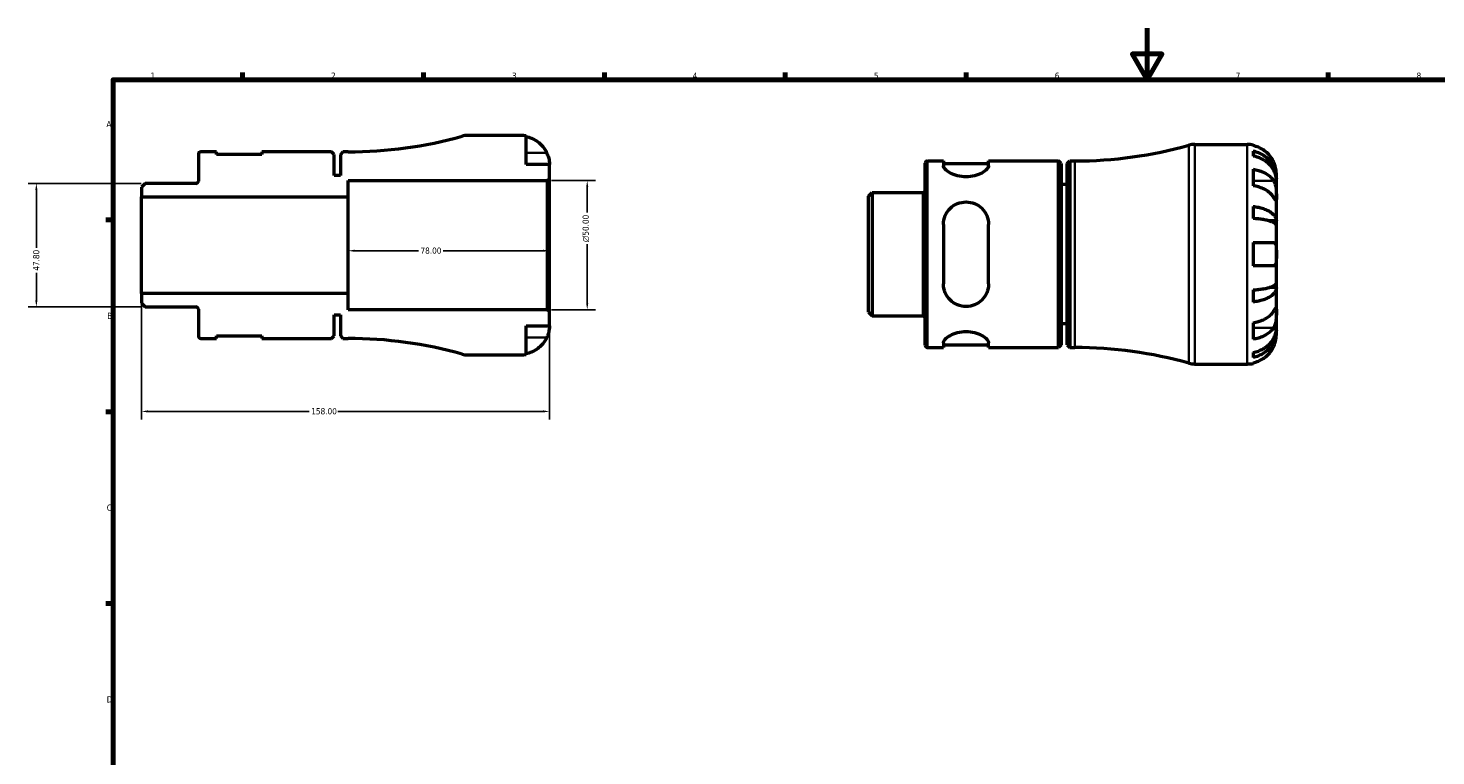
# Model space of a CAD drawing. Header units: millimetres. Extents: x -79 to 904, y -43 to 594.
# Tile 3 of 5: x -13 to 532, y 312 to 594. Entities that reach past the tile are written whole.
import ezdxf

# ---------------------------------------------------------------- set-up
doc = ezdxf.new("R2010")
doc.units = ezdxf.units.MM
for name, color, linetype, lineweight in [('Border (ANSI)', 7, 'Continuous', 70), ('Dimension (ANSI)', 7, 'Continuous', 25), ('Visible (ANSI)', 7, 'Continuous', 50), ('Visible Narrow (ANSI)', 7, 'Continuous', 35)]:
    doc.layers.add(name, color=color, linetype=linetype, lineweight=lineweight)
doc.styles.add('Note Text (ANSI)', font='tahoma.ttf')
doc.dimstyles.new('Default - mm (ANSI)', dxfattribs={"dimtxt": 2.4, "dimasz": 2.5, "dimexe": 3.175, "dimexo": 1.6002, "dimgap": 0.8, "dimtad": 0, "dimtoh": 1, "dimrnd": 1e-08, "dimzin": 4, "dimdsep": 46, "dimtxsty": 'Note Text (ANSI)', "dimcen": 0.09, "dimdle": 10, "dimclrd": 256, "dimclre": 256, "dimclrt": 5, "dimadec": 1, "dimazin": 1, "dimtfac": 1.27, "dimtofl": 0, "dimtmove": 0, "dimatfit": 3, "dimfxl": 1, "dimtolj": 1, "dimtzin": 4, "dimlwd": -1, "dimlwe": -1, "dimarcsym": 0})

# ---------------------------------------------------------------- blocks, each defined once
blk = doc.blocks.new('Borders Default Border')
at = {"layer": 'Border (ANSI)'}
for p, q in [((70.08, 574), (70.08, 576.8)), ((140.17, 574), (140.17, 576.8)), ((210.25, 574), (210.25, 576.8)), ((280.33, 574), (280.33, 576.8)), ((350.42, 574), (350.42, 576.8)), ((490.58, 574), (490.58, 576.8)), ((20, 519.75), (17.2, 519.75)), ((20, 445.5), (17.2, 445.5)), ((20, 371.25), (17.2, 371.25))]:
    blk.add_line(p, q, dxfattribs=at)
at = {"layer": 'Border (ANSI)', "flags": 128}
for points in [[(420.5, 594), (420.5, 574), (414.73, 584), (426.27, 584), (420.5, 574)], [(20, 20), (20, 574), (821, 574), (821, 20), (20, 20)]]:
    blk.add_lwpolyline(points, dxfattribs=at)
at = {"layer": 'Border (ANSI)', "color": 5, "true_color": 0x0000ff, "char_height": 2.4, "attachment_point": 7, "style": 'Note Text (ANSI)'}
for s, insert in [('1', (34.5, 574.4)), ('2', (104.4, 574.4)), ('3', (174.46, 574.35)), ('4', (244.45, 574.4)), ('5', (314.67, 574.35)), ('6', (384.69, 574.35)), ('7', (454.8, 574.4)), ('8', (524.84, 574.35)), ('A', (17.38, 555.68)), ('B', (17.67, 481.43)), ('C', (17.51, 407.13)), ('D', (17.52, 332.93))]:
    blk.add_mtext(s, dxfattribs=dict(at, insert=insert))
blk = doc.blocks.new('*D7')
at = {"layer": 'Defpoints', "color": 0, "transparency": 16777216}
for p in [(111, 510), (111, 507.83), (189, 510)]:
    blk.add_point(p, dxfattribs=at)
at = {"layer": 'Dimension (ANSI)', "transparency": 16777216}
for p, q in [((113.5, 507.83), (138.24, 507.83)), ((186.5, 507.83), (147.76, 507.83))]:
    blk.add_line(p, q, dxfattribs=at)
for points in [[(113.5, 508.24), (113.5, 507.41), (111, 507.83)], [(186.5, 508.24), (186.5, 507.41), (189, 507.83)]]:
    blk.add_solid(points, dxfattribs=at)
at = {"layer": 'Dimension (ANSI)', "color": 5, "transparency": 16777216, "insert": (139.04, 509.08), "char_height": 2.4, "attachment_point": 1, "style": 'Note Text (ANSI)'}
blk.add_mtext('\\A1;78.00', dxfattribs=at)
blk = doc.blocks.new('*D8')
at = {"layer": 'Defpoints', "color": 0, "transparency": 16777216}
for p in [(32.43, 533.9), (-9.75, 486.1), (32.43, 486.1)]:
    blk.add_point(p, dxfattribs=at)
at = {"layer": 'Dimension (ANSI)', "transparency": 16777216}
for p, q in [((30.83, 533.9), (-12.92, 533.9)), ((-9.75, 531.4), (-9.75, 508.9)), ((-9.75, 488.6), (-9.75, 499.29)), ((30.83, 486.1), (-12.92, 486.1))]:
    blk.add_line(p, q, dxfattribs=at)
for points in [[(-10.16, 531.4), (-9.33, 531.4), (-9.75, 533.9)], [(-10.16, 488.6), (-9.33, 488.6), (-9.75, 486.1)]]:
    blk.add_solid(points, dxfattribs=at)
at = {"layer": 'Dimension (ANSI)', "color": 5, "transparency": 16777216, "insert": (-11, 500.09), "char_height": 2.4, "attachment_point": 1, "rotation": 90, "style": 'Note Text (ANSI)'}
blk.add_mtext('\\A1;47.80', dxfattribs=at)
blk = doc.blocks.new('*D9')
at = {"layer": 'Defpoints', "color": 0, "transparency": 16777216}
for p in [(31, 491.25), (189, 484.15), (31, 445.63)]:
    blk.add_point(p, dxfattribs=at)
at = {"layer": 'Dimension (ANSI)', "transparency": 16777216}
for p, q in [((31, 489.65), (31, 442.46)), ((189, 482.55), (189, 442.46)), ((33.5, 445.63), (95.94, 445.63)), ((186.5, 445.63), (107.05, 445.63))]:
    blk.add_line(p, q, dxfattribs=at)
for points in [[(33.5, 446.05), (33.5, 445.22), (31, 445.63)], [(186.5, 446.05), (186.5, 445.22), (189, 445.63)]]:
    blk.add_solid(points, dxfattribs=at)
at = {"layer": 'Dimension (ANSI)', "color": 5, "transparency": 16777216, "insert": (96.74, 446.89), "char_height": 2.4, "attachment_point": 1, "style": 'Note Text (ANSI)'}
blk.add_mtext('\\A1;158.00', dxfattribs=at)
blk = doc.blocks.new('*D10')
at = {"layer": 'Defpoints', "color": 0, "transparency": 16777216}
for p in [(188.15, 535), (203.62, 535), (188.15, 485)]:
    blk.add_point(p, dxfattribs=at)
at = {"layer": 'Dimension (ANSI)', "transparency": 16777216}
for p, q in [((189.75, 535), (206.79, 535)), ((203.62, 532.5), (203.62, 522.63)), ((203.62, 487.5), (203.62, 510.37)), ((189.75, 485), (206.79, 485))]:
    blk.add_line(p, q, dxfattribs=at)
for points in [[(203.2, 532.5), (204.03, 532.5), (203.62, 535)], [(203.2, 487.5), (204.03, 487.5), (203.62, 485)]]:
    blk.add_solid(points, dxfattribs=at)
at = {"layer": 'Dimension (ANSI)', "color": 5, "transparency": 16777216, "insert": (201.81, 511.17), "char_height": 2.4, "attachment_point": 1, "rotation": 90, "style": 'Note Text (ANSI)'}
blk.add_mtext('\\A1;{\\fAIGDT|b0|i0;\\H2.4000;\\ln}\\fTahoma|b0|i0;\\H2.4000;50.00', dxfattribs=at)

msp = doc.modelspace()

# ---------------------------------------------------------------- linework, layer by layer
at = {"layer": 'Visible (ANSI)'}
for p, q in [((177.7486, 552.5), (157.421, 552.5)), ((179.9986, 541.25), (179.9986, 552.2727)), ((60.0486, 546.125), (53.9236, 546.125)), ((60.0486, 545.125), (60.0486, 546.125)), ((104.6286, 546.125), (77.5486, 546.125)), ((77.5486, 546.125), (77.5486, 545.125)), ((105.6286, 545.125), (104.6286, 546.125)), ((108.9986, 546.125), (107.9986, 545.125)), ((110.9986, 546.125), (108.9986, 546.125)), ((438.9536, 548.9823), (459.2813, 548.9823)), ((461.5313, 548.755), (461.5313, 548.5148)), ((461.5313, 546.4389), (461.5313, 544.4943)), ((52.9986, 545.2), (52.9986, 534.8265)), ((77.5486, 545.125), (60.0486, 545.125)), ((105.6286, 537), (105.6286, 545.125)), ((107.9986, 545.125), (107.9986, 537)), ((188.9986, 541.25), (179.9986, 541.25)), ((188.9986, 535.85), (188.9986, 541.25)), ((334.5313, 471.2823), (334.5313, 541.6823)), ((335.4563, 542.6073), (341.5813, 542.6073)), ((341.5813, 542.6073), (341.5813, 540.728)), ((341.5813, 541.6073), (359.0813, 541.6073)), ((359.0813, 542.6073), (386.1613, 542.6073)), ((359.0813, 540.728), (359.0813, 542.6073)), ((386.1613, 470.3573), (386.1613, 542.6073)), ((387.1613, 541.6073), (386.1613, 542.6073)), ((387.1613, 541.6073), (387.1613, 471.3573)), ((389.5313, 541.6073), (390.5313, 542.6073)), ((389.5313, 471.3573), (389.5313, 541.6073)), ((390.5313, 542.6073), (390.5313, 470.3573)), ((390.5313, 542.6073), (392.5313, 542.6073)), ((107.9986, 537), (105.6286, 537)), ((110.9986, 528.75), (110.9986, 535)), ((110.9986, 535), (188.1486, 535)), ((188.1486, 535), (188.9986, 535.85)), ((188.1486, 535), (188.1486, 485)), ((188.9986, 484.15), (188.9986, 535.85)), ((461.5313, 539.3858), (461.5313, 533.0218)), ((470.5313, 535.7215), (470.4966, 535.7215)), ((470.5313, 535.7215), (470.5313, 537.7323)), ((470.5313, 534.9561), (470.5313, 535.7215)), ((470.5313, 528.5794), (470.5313, 534.9561)), ((32.4327, 533.9015), (30.9986, 532.4674)), ((30.9986, 532.4674), (30.9986, 528.75)), ((52.0736, 533.9015), (32.4327, 533.9015)), ((312.5313, 528.9497), (313.9654, 530.3838)), ((312.5313, 484.0149), (312.5313, 528.9497)), ((313.9654, 530.3838), (333.6063, 530.3838)), ((313.9654, 530.3838), (313.9654, 482.5808)), ((389.5313, 533.4823), (387.1613, 533.4823)), ((30.9986, 528.75), (110.9986, 528.75)), ((30.9986, 491.25), (30.9986, 528.75)), ((110.9986, 491.25), (110.9986, 528.75)), ((461.5313, 524.9774), (461.5313, 520.2829)), ((470.5313, 519.3589), (470.5313, 528.5794)), ((341.5813, 517.9823), (341.5813, 494.9823)), ((359.0813, 494.9823), (359.0813, 517.9823)), ((470.5313, 519.3589), (467.8024, 519.3589)), ((470.5313, 517.5112), (470.5313, 519.3589)), ((470.5313, 506.4823), (470.5313, 517.5112)), ((461.5313, 510.9823), (461.5313, 501.9823)), ((461.5313, 510.9823), (469.4643, 510.9823)), ((469.4643, 501.9823), (461.5313, 501.9823)), ((470.5313, 495.4535), (470.5313, 506.4823)), ((110.9986, 491.25), (30.9986, 491.25)), ((30.9986, 491.25), (30.9986, 487.5326)), ((110.9986, 485), (110.9986, 491.25)), ((461.5313, 492.6818), (461.5313, 487.9872)), ((470.5313, 493.6057), (467.8024, 493.6057)), ((470.5313, 493.6057), (470.5313, 495.4535)), ((470.5313, 484.3852), (470.5313, 493.6057)), ((30.9986, 487.5326), (32.4327, 486.0985)), ((32.4327, 486.0985), (52.0736, 486.0985)), ((52.9986, 485.1735), (52.9986, 474.8)), ((105.6286, 474.875), (105.6286, 483)), ((105.6286, 483), (107.9986, 483)), ((107.9986, 483), (107.9986, 474.875)), ((188.1486, 485), (110.9986, 485)), ((188.9986, 484.15), (188.1486, 485)), ((188.9986, 478.75), (188.9986, 484.15)), ((312.5313, 484.0149), (313.9654, 482.5808)), ((313.9654, 482.5808), (333.6063, 482.5808)), ((461.5313, 479.9428), (461.5313, 473.5789)), ((470.5313, 478.0086), (470.5313, 484.3852)), ((60.0486, 473.875), (60.0486, 474.875)), ((60.0486, 474.875), (77.5486, 474.875)), ((77.5486, 474.875), (77.5486, 473.875)), ((104.6286, 473.875), (105.6286, 474.875)), ((107.9986, 474.875), (108.9986, 473.875)), ((179.9986, 467.7273), (179.9986, 478.75)), ((179.9986, 478.75), (188.9986, 478.75)), ((389.5313, 479.4823), (387.1613, 479.4823)), ((470.5313, 477.2432), (470.4966, 477.2432)), ((470.5313, 477.2432), (470.5313, 478.0086)), ((470.5313, 475.2323), (470.5313, 477.2432)), ((53.9236, 473.875), (60.0486, 473.875)), ((77.5486, 473.875), (104.6286, 473.875)), ((108.9986, 473.875), (110.9986, 473.875)), ((335.4563, 470.3573), (341.5813, 470.3573)), ((341.5813, 472.2367), (341.5813, 470.3573)), ((341.5813, 471.3573), (359.0813, 471.3573)), ((359.0813, 470.3573), (359.0813, 472.2367)), ((359.0813, 470.3573), (386.1613, 470.3573)), ((387.1613, 471.3573), (386.1613, 470.3573)), ((389.5313, 471.3573), (390.5313, 470.3573)), ((390.5313, 470.3573), (392.5313, 470.3573)), ((157.421, 467.5), (177.7486, 467.5)), ((438.9536, 463.9823), (459.2813, 463.9823)), ((461.5313, 468.4703), (461.5313, 466.5258)), ((461.5313, 464.4498), (461.5313, 464.2096))]:
    msp.add_line(p, q, dxfattribs=at)
for centre, radius, start, end in [((110.9986, 709.8347), 163.7097, 270, 285.638601), ((157.421, 544), 8.5, 90, 105.638601), ((177.7486, 541.25), 11.25, 78.463041, 90), ((53.9236, 545.2), 0.925, 90, 180), ((392.5313, 706.317), 163.7097, 270, 285.638601), ((438.9536, 540.4823), 8.5, 90, 105.638601), ((459.2813, 537.7323), 11.25, 78.463041, 90), ((335.4563, 541.6823), 0.925, 90, 180), ((52.0736, 534.8265), 0.925, 270, 0), ((333.6063, 531.3088), 0.925, 270, 0), ((52.0736, 485.1735), 0.925, 0, 90), ((333.6063, 481.6558), 0.925, 0, 90), ((53.9236, 474.8), 0.925, 180, 270), ((110.9986, 310.1653), 163.7097, 74.361399, 90), ((335.4563, 471.2823), 0.925, 180, 270), ((392.5313, 306.6477), 163.7097, 74.361399, 90), ((157.421, 476), 8.5, 254.361399, 270), ((177.7486, 478.75), 11.25, 270, 281.536959), ((438.9536, 472.4823), 8.5, 254.361399, 270), ((459.2813, 475.2323), 11.25, 270, 281.536959)]:
    msp.add_arc(centre, radius, start, end, dxfattribs=at)
for points, knots in [([(179.9986, 552.0325), (180.7183, 551.8848), (181.4212, 551.6626), (182.685, 551.1376), (183.3591, 550.7829), (184.6173, 549.9391), (185.2012, 549.45), (186.1842, 548.4635), (186.6732, 547.8748), (187.4157, 546.7585), (187.6985, 546.2504), (187.9317, 545.75)], [0.21343841, 0.21343841, 0.21343841, 0.21343841, 0.415599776, 0.415599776, 0.62400044, 0.62400044, 0.832401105, 0.832401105, 1.041788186, 1.041788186, 1.201242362, 1.201242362, 1.201242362, 1.201242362]), ([(187.9317, 545.75), (188.0039, 545.5949), (188.073, 545.4385), (188.2484, 545.0183), (188.3477, 544.7548), (188.5341, 544.2033), (188.6176, 543.9187), (188.7918, 543.2321), (188.8622, 542.8526), (188.9632, 542.1286), (188.9831, 541.8145), (189.0008, 541.3677), (188.9986, 541.25), (188.9986, 541.25)], [-0.719688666, -0.719688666, -0.719688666, -0.719688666, -0.669133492, -0.669133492, -0.584482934, -0.584482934, -0.490084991, -0.490084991, -0.347659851, -0.347659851, -0.17827673, -0.17827673, 0, 0, 0, 0]), ([(469.4643, 542.2323), (469.2312, 542.7327), (468.9484, 543.2409), (468.2059, 544.3571), (467.7169, 544.9458), (466.7339, 545.9323), (466.1499, 546.4215), (464.8918, 547.2652), (464.2177, 547.6199), (462.9539, 548.145), (462.251, 548.3671), (461.5313, 548.5148)], [5.502271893, 5.502271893, 5.502271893, 5.502271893, 5.661726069, 5.661726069, 5.871113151, 5.871113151, 6.079513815, 6.079513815, 6.287914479, 6.287914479, 6.490075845, 6.490075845, 6.490075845, 6.490075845]), ([(461.5313, 546.4389), (462.2526, 546.2959), (462.9571, 546.0807), (464.2222, 545.5725), (464.8964, 545.2297), (466.1548, 544.414), (466.739, 543.941), (467.7214, 542.988), (468.2099, 542.4199), (469.052, 541.1966), (469.4058, 540.5415), (469.9386, 539.2931), (470.1663, 538.5846), (470.4627, 537.1371), (470.5313, 536.3981), (470.5313, 535.7215)], [0.21343366, 0.21343366, 0.21343366, 0.21343366, 0.41600999, 0.41600999, 0.62434849, 0.62434849, 0.83268698, 0.83268698, 1.04157188, 1.04157188, 1.25045677, 1.25045677, 1.46012794, 1.46012794, 1.66979911, 1.66979911, 1.66979911, 1.66979911]), ([(359.0813, 540.728), (359.0813, 540.3424), (358.8435, 539.8686), (357.9068, 538.8745), (357.2089, 538.3563), (355.6521, 537.5082), (354.7071, 537.1106), (352.6022, 536.5526), (351.4403, 536.3981), (350.3313, 536.3981), (349.2223, 536.3981), (348.0603, 536.5526), (345.9554, 537.1106), (345.0105, 537.5082), (343.4537, 538.3563), (342.7558, 538.8745), (341.8191, 539.8686), (341.5813, 540.3424), (341.5813, 540.728)], [-1.3922259, -1.3922259, -1.3922259, -1.3922259, -1.0288143, -1.0288143, -0.66540271, -0.66540271, -0.33270135, -0.33270135, 0, 0, 0, 0.33270135, 0.33270135, 0.66540271, 0.66540271, 1.0288143, 1.0288143, 1.3922259, 1.3922259, 1.3922259, 1.3922259]), ([(470.5313, 534.9561), (470.5313, 535.5583), (470.4627, 536.216), (470.1663, 537.5043), (469.9386, 538.1348), (469.4058, 539.2458), (469.052, 539.8288), (468.2099, 540.9175), (467.7214, 541.4232), (466.739, 542.2713), (466.1548, 542.6922), (464.8964, 543.4182), (464.2222, 543.7233), (462.9571, 544.1756), (462.2526, 544.3671), (461.5313, 544.4943)], [5.01611651, 5.01611651, 5.01611651, 5.01611651, 5.22578768, 5.22578768, 5.43545884, 5.43545884, 5.64434374, 5.64434374, 5.85322864, 5.85322864, 6.06156713, 6.06156713, 6.26990562, 6.26990562, 6.47248196, 6.47248196, 6.47248196, 6.47248196]), ([(470.5313, 537.7323), (470.5313, 537.7323), (470.5318, 537.7859), (470.5277, 538.0085), (470.5224, 538.1876), (470.4803, 538.7314), (470.4335, 539.1304), (470.28, 539.8978), (470.2007, 540.223), (470.0229, 540.822), (469.934, 541.0872), (469.7284, 541.6341), (469.6114, 541.9138), (469.4776, 542.2038), (469.471, 542.2181), (469.4643, 542.2323)], [-3.126212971, -3.126212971, -3.126212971, -3.126212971, -3.005921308, -3.005921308, -2.872956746, -2.872956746, -2.697893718, -2.697893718, -2.583387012, -2.583387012, -2.495475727, -2.495475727, -2.403102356, -2.403102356, -2.398316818, -2.398316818, -2.398316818, -2.398316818]), ([(461.5313, 539.3858), (462.251, 539.2813), (462.9539, 539.1242), (464.2177, 538.753), (464.8918, 538.5022), (466.1499, 537.9055), (466.7339, 537.5597), (467.7169, 536.8621), (468.2059, 536.4458), (468.9484, 535.6565), (469.2312, 535.2972), (469.4643, 534.9434)], [0.21343841, 0.21343841, 0.21343841, 0.21343841, 0.415599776, 0.415599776, 0.62400044, 0.62400044, 0.832401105, 0.832401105, 1.041788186, 1.041788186, 1.201242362, 1.201242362, 1.201242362, 1.201242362]), ([(469.4643, 534.9434), (469.5231, 534.8542), (469.5798, 534.7605), (469.7561, 534.4432), (469.8659, 534.2035), (470.0654, 533.6695), (470.1524, 533.3757), (470.3258, 532.6283), (470.3948, 532.1685), (470.4956, 531.1364), (470.5157, 530.5755), (470.5334, 529.5002), (470.5313, 529.0003), (470.5313, 528.5794)], [-0.724744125, -0.724744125, -0.724744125, -0.724744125, -0.682926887, -0.682926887, -0.589467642, -0.589467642, -0.490143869, -0.490143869, -0.349335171, -0.349335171, -0.17856496, -0.17856496, 0, 0, 0, 0]), ([(469.4643, 528.5794), (469.2312, 528.9332), (468.9484, 529.2926), (468.2059, 530.0819), (467.7169, 530.4981), (466.7339, 531.1957), (466.1499, 531.5416), (464.8918, 532.1382), (464.2177, 532.389), (462.9539, 532.7603), (462.251, 532.9173), (461.5313, 533.0218)], [5.502271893, 5.502271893, 5.502271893, 5.502271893, 5.661726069, 5.661726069, 5.871113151, 5.871113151, 6.079513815, 6.079513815, 6.287914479, 6.287914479, 6.490075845, 6.490075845, 6.490075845, 6.490075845]), ([(341.5813, 517.9823), (341.5813, 519.1307), (341.8191, 520.3321), (342.7558, 522.52), (343.4537, 523.5079), (345.0105, 525.0049), (345.9554, 525.6445), (348.0603, 526.5087), (349.2223, 526.7323), (351.4403, 526.7323), (352.6022, 526.5087), (354.7071, 525.6445), (355.6521, 525.0049), (357.2089, 523.5079), (357.9068, 522.52), (358.8435, 520.3321), (359.0813, 519.1307), (359.0813, 517.9823)], [1.33660905, 1.33660905, 1.33660905, 1.33660905, 1.70002065, 1.70002065, 2.06343224, 2.06343224, 2.3961336, 2.3961336, 2.72883495, 2.72883495, 3.0615363, 3.0615363, 3.39423766, 3.39423766, 3.75764925, 3.75764925, 4.12106085, 4.12106085, 4.12106085, 4.12106085]), ([(461.5313, 524.9774), (462.2526, 524.9024), (462.9571, 524.7896), (464.2222, 524.5232), (464.8964, 524.3435), (466.1548, 523.9159), (466.739, 523.6679), (467.7214, 523.1683), (468.2099, 522.8705), (469.052, 522.2292), (469.4058, 521.8858), (469.9386, 521.2313), (470.1663, 520.8599), (470.4627, 520.1011), (470.5313, 519.7137), (470.5313, 519.3589)], [0.21343366, 0.21343366, 0.21343366, 0.21343366, 0.41600999, 0.41600999, 0.62434849, 0.62434849, 0.83268698, 0.83268698, 1.04157188, 1.04157188, 1.25045677, 1.25045677, 1.46012794, 1.46012794, 1.66979911, 1.66979911, 1.66979911, 1.66979911]), ([(470.5313, 528.5794), (470.5313, 528.3383), (470.5315, 528.1254), (470.5294, 527.7517), (470.5268, 527.5969), (470.5055, 527.3318), (470.4814, 527.2571), (470.3814, 527.2659), (470.3087, 527.3416), (470.1299, 527.5804), (470.0418, 527.7085), (469.8386, 528.0113), (469.7256, 528.1828), (469.5565, 528.4395), (469.5111, 528.5085), (469.4643, 528.5794)], [0, 0, 0, 0, 0.102304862, 0.102304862, 0.211653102, 0.211653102, 0.358687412, 0.358687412, 0.498615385, 0.498615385, 0.596138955, 0.596138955, 0.690342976, 0.690342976, 0.723550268, 0.723550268, 0.723550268, 0.723550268]), ([(470.5313, 517.5112), (470.5313, 517.6862), (470.4627, 517.8773), (470.1663, 518.2516), (469.9386, 518.4349), (469.4058, 518.7577), (469.052, 518.9271), (468.2099, 519.2435), (467.7214, 519.3904), (466.739, 519.6369), (466.1548, 519.7592), (464.8964, 519.9702), (464.2222, 520.0588), (462.9571, 520.1903), (462.2526, 520.2459), (461.5313, 520.2829)], [5.01611651, 5.01611651, 5.01611651, 5.01611651, 5.22578768, 5.22578768, 5.43545884, 5.43545884, 5.64434374, 5.64434374, 5.85322864, 5.85322864, 6.06156713, 6.06156713, 6.26990562, 6.26990562, 6.47248196, 6.47248196, 6.47248196, 6.47248196]), ([(469.4643, 510.9823), (469.5617, 510.9823), (469.6533, 510.9678), (469.8225, 510.9078), (469.8999, 510.8629), (470.0585, 510.7257), (470.135, 510.625), (470.3166, 510.2739), (470.3935, 509.9737), (470.4961, 509.2042), (470.5158, 508.7326), (470.5334, 507.6666), (470.5313, 507.078), (470.5313, 506.4823)], [-0.72877811, -0.72877811, -0.72877811, -0.72877811, -0.658645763, -0.658645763, -0.589487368, -0.589487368, -0.502828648, -0.502828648, -0.347823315, -0.347823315, -0.178705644, -0.178705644, 0, 0, 0, 0]), ([(470.5313, 506.4823), (470.5313, 506.0637), (470.5319, 505.6472), (470.5268, 504.758), (470.5197, 504.2978), (470.4682, 503.5084), (470.4271, 503.1771), (470.2971, 502.6602), (470.2161, 502.4656), (470.0446, 502.2261), (469.9697, 502.1533), (469.8101, 502.0506), (469.7275, 502.0176), (469.5827, 501.9879), (469.5246, 501.9823), (469.4643, 501.9823)], [0, 0, 0, 0, 0.125582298, 0.125582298, 0.277586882, 0.277586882, 0.415658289, 0.415658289, 0.535588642, 0.535588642, 0.610628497, 0.610628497, 0.678307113, 0.678307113, 0.720599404, 0.720599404, 0.720599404, 0.720599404]), ([(359.0813, 494.9823), (359.0813, 493.834), (358.8435, 492.6325), (357.9068, 490.4446), (357.2089, 489.4567), (355.6521, 487.9597), (354.7071, 487.3202), (352.6022, 486.4559), (351.4403, 486.2323), (350.3313, 486.2323), (349.2223, 486.2323), (348.0603, 486.4559), (345.9554, 487.3202), (345.0105, 487.9597), (343.4537, 489.4567), (342.7558, 490.4446), (341.8191, 492.6325), (341.5813, 493.834), (341.5813, 494.9823)], [-1.3922259, -1.3922259, -1.3922259, -1.3922259, -1.0288143, -1.0288143, -0.66540271, -0.66540271, -0.33270135, -0.33270135, 0, 0, 0, 0.33270135, 0.33270135, 0.66540271, 0.66540271, 1.0288143, 1.0288143, 1.3922259, 1.3922259, 1.3922259, 1.3922259]), ([(461.5313, 492.6818), (462.2526, 492.7187), (462.9571, 492.7744), (464.2222, 492.9058), (464.8964, 492.9945), (466.1548, 493.2054), (466.739, 493.3277), (467.7214, 493.5742), (468.2099, 493.7211), (469.052, 494.0375), (469.4058, 494.2069), (469.9386, 494.5298), (470.1663, 494.713), (470.4627, 495.0874), (470.5313, 495.2785), (470.5313, 495.4535)], [0.21343366, 0.21343366, 0.21343366, 0.21343366, 0.41600999, 0.41600999, 0.62434849, 0.62434849, 0.83268698, 0.83268698, 1.04157188, 1.04157188, 1.25045677, 1.25045677, 1.46012794, 1.46012794, 1.66979911, 1.66979911, 1.66979911, 1.66979911]), ([(470.5313, 493.6057), (470.5313, 493.251), (470.4627, 492.8636), (470.1663, 492.1047), (469.9386, 491.7333), (469.4058, 491.0789), (469.052, 490.7355), (468.2099, 490.0942), (467.7214, 489.7963), (466.739, 489.2967), (466.1548, 489.0488), (464.8964, 488.6211), (464.2222, 488.4414), (462.9571, 488.175), (462.2526, 488.0622), (461.5313, 487.9872)], [5.01611651, 5.01611651, 5.01611651, 5.01611651, 5.22578768, 5.22578768, 5.43545884, 5.43545884, 5.64434374, 5.64434374, 5.85322864, 5.85322864, 6.06156713, 6.06156713, 6.26990562, 6.26990562, 6.47248196, 6.47248196, 6.47248196, 6.47248196]), ([(469.4643, 484.3852), (469.5231, 484.4745), (469.5798, 484.5606), (469.7561, 484.8282), (469.8659, 484.9945), (470.0654, 485.2908), (470.1524, 485.4161), (470.3258, 485.6426), (470.3948, 485.709), (470.4956, 485.6954), (470.5157, 485.5812), (470.5334, 485.139), (470.5313, 484.8061), (470.5313, 484.3852)], [-0.724744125, -0.724744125, -0.724744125, -0.724744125, -0.682926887, -0.682926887, -0.589467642, -0.589467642, -0.490143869, -0.490143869, -0.349335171, -0.349335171, -0.17856496, -0.17856496, 0, 0, 0, 0]), ([(461.5313, 479.9428), (462.251, 480.0473), (462.9539, 480.2044), (464.2177, 480.5757), (464.8918, 480.8264), (466.1499, 481.4231), (466.7339, 481.7689), (467.7169, 482.4665), (468.2059, 482.8828), (468.9484, 483.6721), (469.2312, 484.0314), (469.4643, 484.3852)], [0.21343841, 0.21343841, 0.21343841, 0.21343841, 0.415599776, 0.415599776, 0.62400044, 0.62400044, 0.832401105, 0.832401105, 1.041788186, 1.041788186, 1.201242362, 1.201242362, 1.201242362, 1.201242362]), ([(470.5313, 484.3852), (470.5313, 484.1441), (470.5315, 483.8764), (470.5294, 483.2781), (470.5268, 482.9468), (470.5055, 482.1351), (470.4814, 481.649), (470.3814, 480.6981), (470.3087, 480.2429), (470.1299, 479.5093), (470.0418, 479.2236), (469.8386, 478.6981), (469.7256, 478.4597), (469.5565, 478.166), (469.5111, 478.0922), (469.4643, 478.0213)], [0, 0, 0, 0, 0.102304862, 0.102304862, 0.211653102, 0.211653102, 0.358687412, 0.358687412, 0.498615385, 0.498615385, 0.596138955, 0.596138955, 0.690342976, 0.690342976, 0.723550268, 0.723550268, 0.723550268, 0.723550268]), ([(188.9986, 478.75), (188.9986, 478.75), (188.9991, 478.6964), (188.995, 478.4739), (188.9898, 478.2948), (188.9476, 477.751), (188.9009, 477.3519), (188.7473, 476.5845), (188.668, 476.2593), (188.4902, 475.6603), (188.4013, 475.3951), (188.1958, 474.8482), (188.0787, 474.5685), (187.9449, 474.2785), (187.9383, 474.2643), (187.9317, 474.25)], [-3.126212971, -3.126212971, -3.126212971, -3.126212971, -3.005921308, -3.005921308, -2.872956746, -2.872956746, -2.697893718, -2.697893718, -2.583387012, -2.583387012, -2.495475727, -2.495475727, -2.403102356, -2.403102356, -2.398316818, -2.398316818, -2.398316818, -2.398316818]), ([(341.5813, 472.2367), (341.5813, 472.6223), (341.8191, 473.0961), (342.7558, 474.0902), (343.4537, 474.6083), (345.0105, 475.4565), (345.9554, 475.854), (348.0603, 476.412), (349.2223, 476.5666), (351.4403, 476.5666), (352.6022, 476.412), (354.7071, 475.854), (355.6521, 475.4565), (357.2089, 474.6083), (357.9068, 474.0902), (358.8435, 473.0961), (359.0813, 472.6223), (359.0813, 472.2367)], [1.33660905, 1.33660905, 1.33660905, 1.33660905, 1.70002065, 1.70002065, 2.06343224, 2.06343224, 2.3961336, 2.3961336, 2.72883495, 2.72883495, 3.0615363, 3.0615363, 3.39423766, 3.39423766, 3.75764925, 3.75764925, 4.12106085, 4.12106085, 4.12106085, 4.12106085]), ([(469.4643, 478.0213), (469.2312, 477.6675), (468.9484, 477.3081), (468.2059, 476.5188), (467.7169, 476.1025), (466.7339, 475.405), (466.1499, 475.0591), (464.8918, 474.4625), (464.2177, 474.2117), (462.9539, 473.8404), (462.251, 473.6833), (461.5313, 473.5789)], [5.502271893, 5.502271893, 5.502271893, 5.502271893, 5.661726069, 5.661726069, 5.871113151, 5.871113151, 6.079513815, 6.079513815, 6.287914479, 6.287914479, 6.490075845, 6.490075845, 6.490075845, 6.490075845]), ([(461.5313, 468.4703), (462.2526, 468.5976), (462.9571, 468.789), (464.2222, 469.2413), (464.8964, 469.5464), (466.1548, 470.2724), (466.739, 470.6933), (467.7214, 471.5415), (468.2099, 472.0471), (469.052, 473.1358), (469.4058, 473.7189), (469.9386, 474.8299), (470.1663, 475.4604), (470.4627, 476.7486), (470.5313, 477.4064), (470.5313, 478.0086)], [0.21343366, 0.21343366, 0.21343366, 0.21343366, 0.41600999, 0.41600999, 0.62434849, 0.62434849, 0.83268698, 0.83268698, 1.04157188, 1.04157188, 1.25045677, 1.25045677, 1.46012794, 1.46012794, 1.66979911, 1.66979911, 1.66979911, 1.66979911]), ([(470.5313, 477.2432), (470.5313, 476.5665), (470.4627, 475.8275), (470.1663, 474.38), (469.9386, 473.6715), (469.4058, 472.4232), (469.052, 471.7681), (468.2099, 470.5448), (467.7214, 469.9766), (466.739, 469.0236), (466.1548, 468.5507), (464.8964, 467.7349), (464.2222, 467.3921), (462.9571, 466.8839), (462.2526, 466.6688), (461.5313, 466.5258)], [5.01611651, 5.01611651, 5.01611651, 5.01611651, 5.22578768, 5.22578768, 5.43545884, 5.43545884, 5.64434374, 5.64434374, 5.85322864, 5.85322864, 6.06156713, 6.06156713, 6.26990562, 6.26990562, 6.47248196, 6.47248196, 6.47248196, 6.47248196]), ([(469.4643, 470.7323), (469.5366, 470.8874), (469.6056, 471.0438), (469.781, 471.464), (469.8803, 471.7275), (470.0668, 472.279), (470.1503, 472.5636), (470.3245, 473.2502), (470.3948, 473.6297), (470.4958, 474.3537), (470.5158, 474.6678), (470.5335, 475.1146), (470.5313, 475.2323), (470.5313, 475.2323)], [-0.719688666, -0.719688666, -0.719688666, -0.719688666, -0.669133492, -0.669133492, -0.584482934, -0.584482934, -0.490084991, -0.490084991, -0.347659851, -0.347659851, -0.17827673, -0.17827673, 0, 0, 0, 0]), ([(187.9317, 474.25), (187.6985, 473.7496), (187.4157, 473.2415), (186.6732, 472.1252), (186.1842, 471.5365), (185.2012, 470.55), (184.6173, 470.0609), (183.3591, 469.2171), (182.685, 468.8624), (181.4212, 468.3374), (180.7183, 468.1152), (179.9986, 467.9675)], [5.502271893, 5.502271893, 5.502271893, 5.502271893, 5.661726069, 5.661726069, 5.871113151, 5.871113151, 6.079513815, 6.079513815, 6.287914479, 6.287914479, 6.490075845, 6.490075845, 6.490075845, 6.490075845]), ([(461.5313, 464.4498), (462.251, 464.5976), (462.9539, 464.8197), (464.2177, 465.3448), (464.8918, 465.6994), (466.1499, 466.5432), (466.7339, 467.0323), (467.7169, 468.0188), (468.2059, 468.6075), (468.9484, 469.7238), (469.2312, 470.232), (469.4643, 470.7323)], [0.21343841, 0.21343841, 0.21343841, 0.21343841, 0.415599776, 0.415599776, 0.62400044, 0.62400044, 0.832401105, 0.832401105, 1.041788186, 1.041788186, 1.201242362, 1.201242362, 1.201242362, 1.201242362])]:
    msp.add_open_spline(points, degree=3, knots=knots, dxfattribs=at)
at = {"layer": 'Visible Narrow (ANSI)'}
for p, q in [((187.535, 545.75), (180.3953, 545.75)), ((436.6623, 464.8164), (436.6623, 548.1483)), ((438.9536, 548.4591), (438.9536, 464.5056)), ((459.2813, 464.5056), (459.2813, 548.4591)), ((335.4563, 542.1626), (335.4563, 470.8021)), ((392.5313, 470.8021), (392.5313, 542.1626)), ((469.0677, 534.9434), (461.9279, 534.9434)), ((333.6063, 482.8751), (333.6063, 530.0896)), ((469.0677, 478.0213), (461.9279, 478.0213)), ((187.535, 474.25), (180.3953, 474.25))]:
    msp.add_line(p, q, dxfattribs=at)

# ---------------------------------------------------------------- block references
msp.add_blockref('Borders Default Border', (0, 0))

# ---------------------------------------------------------------- dimensions: what is measured, and where the dimension line sits
at = {"layer": 'Dimension (ANSI)'}
dim = msp.add_linear_dim(base=(203.6152, 535), p1=(188.1486, 485), p2=(188.1486, 535), angle=90, text='{\\fAIGDT|b0|i0;\\H2.4000;\\ln}\\fTahoma|b0|i0;\\H2.4000;<>', dimstyle='Default - mm (ANSI)', override={"dimgap": 0.8, "dimtoh": 0, "dimdec": 2, "dimtol": 0, "dimlim": 0, "dimtp": 0, "dimtm": 0, "dimtdec": 2, "dimatfit": 1}, dxfattribs=at)
dim.commit()
dim.dimension.update_dxf_attribs({"geometry": '*D10', "text_midpoint": (203.6152, 516.5), "dimtype": 160})
for base, p1, p2, angle, override, picture, middle in [((-9.7468, 486.0985), (32.4327, 533.9015), (32.4327, 486.0985), 90, {"dimgap": 0.8, "dimtoh": 0, "dimdec": 2, "dimtol": 0, "dimlim": 0, "dimtp": 0, "dimtm": 0, "dimtdec": 2, "dimatfit": 1}, '*D8', (-9.7468, 504.0945)), ((110.9986, 507.8264), (188.9986, 510), (110.9986, 510), 180, {"dimgap": 0.8, "dimtoh": 0, "dimdec": 2, "dimse1": 1, "dimse2": 1, "dimtol": 0, "dimlim": 0, "dimtp": 0, "dimtm": 0, "dimtdec": 2, "dimatfit": 1}, '*D7', (142.9986, 507.8264)), ((30.9986, 445.6318), (188.9986, 484.15), (30.9986, 491.25), 180, {"dimgap": 0.8, "dimtoh": 0, "dimdec": 2, "dimtol": 0, "dimlim": 0, "dimtp": 0, "dimtm": 0, "dimtdec": 2, "dimatfit": 1}, '*D9', (101.4986, 445.6318))]:
    dim = msp.add_linear_dim(base=base, p1=p1, p2=p2, angle=angle, dimstyle='Default - mm (ANSI)', override=override, dxfattribs=at)
    dim.commit()
    dim.dimension.update_dxf_attribs({"geometry": picture, "text_midpoint": middle, "dimtype": 160})

doc.saveas('drawing.dxf')
